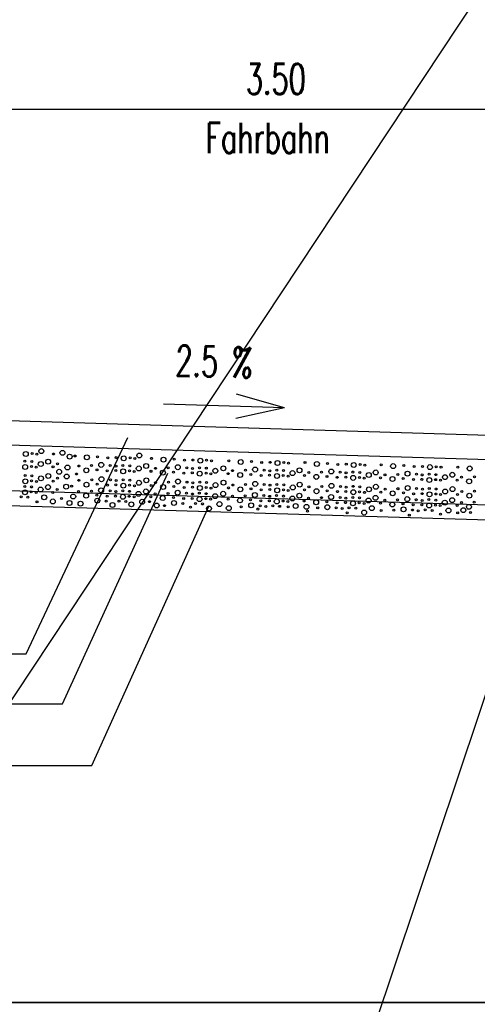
# Model space of a CAD drawing. Extents: x 3409653 to 3410193, y 5788342 to 5789000.
# Tile 21 of 79: x 3409988 to 3410003, y 5788637 to 5788669. Entities that reach past the tile are written whole.
import ezdxf

# ---------------------------------------------------------------- set-up
doc = ezdxf.new("R2010")
doc.units = 0
doc.header["$MEASUREMENT"] = 0
doc.linetypes.add('LINIENART0', pattern=[0])
for name, color, linetype in [('detail_AA-BB', 7, 'Continuous'), ('NULLEBENE', 7, 'Continuous'), ('Straßenbau', 7, 'Continuous'), ('TOP-HOEHENI', 7, 'Continuous')]:
    doc.layers.add(name, color=color, linetype=linetype)
doc.styles.add('SIMPLEX', font='simplex')

# ---------------------------------------------------------------- blocks, each defined once
blk = doc.blocks.new('PFEIRA-3')
at = {"layer": 'NULLEBENE', "color": 1, "linetype": 'LINIENART0'}
for q in [(0, 0.5), (-0.05, 0.2), (0.05, 0.2)]:
    blk.add_line((0, 0), q, dxfattribs=at)
blk = doc.blocks.new('GRENZS-104')
at = {"layer": 'NULLEBENE', "color": 1, "linetype": 'LINIENART0'}
blk.add_circle((0, 0), 0.81, dxfattribs=at)

msp = doc.modelspace()

# ---------------------------------------------------------------- linework, layer by layer
at = {"layer": 'detail_AA-BB', "color": 128, "linetype": 'LINIENART0'}
for p, q in [((3409977.00182, 5788666.26436, 0.1), (3410017.00182, 5788666.26436, 5)), ((3409977.00182, 5788666.26436, 0.1), (3410017.00182, 5788666.26436, 5)), ((3409988.4143, 5788648.30232), (3409991.76979, 5788655.43864)), ((3409988.4143, 5788648.30232), (3409991.76979, 5788655.43864)), ((3409989.61944, 5788646.64821), (3409993.09308, 5788654.25713)), ((3409989.61944, 5788646.64821), (3409993.09308, 5788654.25713)), ((3409990.58973, 5788644.6158), (3409994.46323, 5788653.19919)), ((3409990.58973, 5788644.6158), (3409994.46323, 5788653.19919)), ((3409974.99273, 5788648.3028), (3409988.41473, 5788648.3028)), ((3409974.99273, 5788648.3028), (3409988.41473, 5788648.3028)), ((3409975.11051, 5788646.64821), (3409989.61944, 5788646.64821)), ((3409975.11051, 5788646.64821), (3409989.61944, 5788646.64821)), ((3409975.13414, 5788644.61601), (3409990.58976, 5788644.61601)), ((3409975.13414, 5788644.61601), (3409990.58976, 5788644.61601))]:
    msp.add_line(p, q, dxfattribs=at)
at = {"layer": 'detail_AA-BB', "color": 160, "linetype": 'LINIENART0'}
for p, q in [((3410014.4864, 5788655.1827), (3409979.49011, 5788656.23311)), ((3410014.4864, 5788655.1827), (3409979.49011, 5788656.23311)), ((3410014.4864, 5788655.1827), (3409979.49011, 5788656.23311)), ((3410014.4864, 5788655.1827), (3409979.49011, 5788656.23311)), ((3410016.95773, 5788654.30816), (3409976.97773, 5788655.50816)), ((3410016.95773, 5788654.30816), (3409976.97773, 5788655.50816)), ((3410018.46973, 5788652.76227), (3409975.601, 5788654.049)), ((3410018.46973, 5788652.76227), (3409975.601, 5788654.049)), ((3410018.44798, 5788652.26253), (3409975.5849, 5788653.54907)), ((3410018.44798, 5788652.26253), (3409975.5849, 5788653.54907))]:
    msp.add_line(p, q, dxfattribs=at)
at = {"layer": 'Straßenbau', "color": 176, "linetype": 'LINIENART0'}
for p, q in [((3409966.95349, 5788636.79662), (3410060.11276, 5788636.79662)), ((3410060.11276, 5788636.79662), (3409966.95349, 5788636.79662)), ((3409966.95349, 5788636.79662), (3410060.11276, 5788636.79662)), ((3410060.11276, 5788636.79662), (3409966.95349, 5788636.79662))]:
    msp.add_line(p, q, dxfattribs=at)
at = {"layer": 'TOP-HOEHENI', "color": 95, "linetype": 'LINIENART0'}
for p, q in [((3409973.432, 5788624.907), (3410020.565, 5788695.98)), ((3410005.955, 5788654.046), (3409993.868, 5788618.001))]:
    msp.add_line(p, q, dxfattribs=at)

# ---------------------------------------------------------------- block references
at = {"layer": 'detail_AA-BB', "xscale": 8, "yscale": 8, "rotation": 88.282}
msp.add_blockref('PFEIRA-3', (3409996.95182, 5788656.41756), dxfattribs=at)
msp.add_blockref('PFEIRA-3', (3409996.95182, 5788656.41756), dxfattribs=at)
at = {"layer": 'detail_AA-BB'}
for p, xscale, yscale in [((3409988.40323, 5788654.89406), 0.1, 0.1), ((3409988.40323, 5788654.89406), 0.1, 0.1), ((3409988.61148, 5788654.90749), 0.04, 0.04), ((3409988.61148, 5788654.90749), 0.04, 0.04), ((3409988.76935, 5788654.8907), 0.04, 0.04), ((3409988.76935, 5788654.8907), 0.04, 0.04), ((3409988.91902, 5788654.98945), 0.1, 0.1), ((3409988.91902, 5788654.98945), 0.1, 0.1), ((3409989.32356, 5788654.89406), 0.04, 0.04), ((3409989.32356, 5788654.89406), 0.04, 0.04), ((3409989.61377, 5788654.93248), 0.1, 0.1), ((3409989.61377, 5788654.93248), 0.1, 0.1), ((3409989.85286, 5788654.80742), 0.1, 0.1), ((3409989.85286, 5788654.80742), 0.1, 0.1), ((3409990.02939, 5788654.8273), 0.04, 0.04), ((3409990.02939, 5788654.8273), 0.04, 0.04), ((3409990.42238, 5788654.78363), 0.1, 0.1), ((3409990.42238, 5788654.78363), 0.1, 0.1), ((3409990.77505, 5788654.80043), 0.04, 0.04), ((3409990.77505, 5788654.80043), 0.04, 0.04), ((3409991.1143, 5788654.7702), 0.04, 0.04), ((3409991.1143, 5788654.7702), 0.04, 0.04), ((3409991.39308, 5788654.77356), 0.04, 0.04), ((3409991.39308, 5788654.77356), 0.04, 0.04), ((3409991.63828, 5788654.75005), 0.1, 0.1), ((3409991.63828, 5788654.75005), 0.1, 0.1), ((3409991.84653, 5788654.76348), 0.04, 0.04), ((3409991.84653, 5788654.76348), 0.04, 0.04), ((3409992.00439, 5788654.74669), 0.04, 0.04), ((3409992.00439, 5788654.74669), 0.04, 0.04), ((3409992.15406, 5788654.84544), 0.1, 0.1), ((3409992.15406, 5788654.84544), 0.1, 0.1), ((3409992.5586, 5788654.75005), 0.04, 0.04), ((3409992.5586, 5788654.75005), 0.04, 0.04), ((3409992.95159, 5788654.70638), 0.1, 0.1), ((3409992.95159, 5788654.70638), 0.1, 0.1), ((3409993.30426, 5788654.72318), 0.04, 0.04), ((3409993.30426, 5788654.72318), 0.04, 0.04), ((3409994.16749, 5788654.67279), 0.1, 0.1), ((3409994.16749, 5788654.67279), 0.1, 0.1), ((3409988.38365, 5788654.46679), 0.1, 0.1), ((3409988.38365, 5788654.46679), 0.1, 0.1), ((3409988.37693, 5788654.6616), 0.04, 0.04), ((3409988.37693, 5788654.6616), 0.04, 0.04), ((3409988.59189, 5788654.48022), 0.04, 0.04), ((3409988.59189, 5788654.48022), 0.04, 0.04), ((3409988.60197, 5788654.64481), 0.04, 0.04), ((3409988.60197, 5788654.64481), 0.04, 0.04), ((3409988.74976, 5788654.46343), 0.04, 0.04), ((3409988.74976, 5788654.46343), 0.04, 0.04), ((3409988.89943, 5788654.56218), 0.1, 0.1), ((3409988.89943, 5788654.56218), 0.1, 0.1), ((3409989.14275, 5788654.64145), 0.1, 0.1), ((3409989.14275, 5788654.64145), 0.1, 0.1), ((3409989.30397, 5788654.46679), 0.04, 0.04), ((3409989.30397, 5788654.46679), 0.04, 0.04), ((3409989.44864, 5788654.56492), 0.04, 0.04), ((3409989.44864, 5788654.56492), 0.04, 0.04), ((3409989.77929, 5788654.44694), 0.1, 0.1), ((3409989.77929, 5788654.44694), 0.1, 0.1), ((3409990.15447, 5788654.49816), 0.04, 0.04), ((3409990.15447, 5788654.49816), 0.04, 0.04), ((3409990.40279, 5788654.35636), 0.1, 0.1), ((3409990.40279, 5788654.35636), 0.1, 0.1), ((3409990.57745, 5788654.51087), 0.04, 0.04), ((3409990.57745, 5788654.51087), 0.04, 0.04), ((3409990.89654, 5788654.53438), 0.1, 0.1), ((3409990.89654, 5788654.53438), 0.1, 0.1), ((3409991.19212, 5788654.51423), 0.04, 0.04), ((3409991.19212, 5788654.51423), 0.04, 0.04), ((3409991.38357, 5788654.49072), 0.04, 0.04), ((3409991.38357, 5788654.49072), 0.04, 0.04), ((3409991.61197, 5788654.51759), 0.04, 0.04), ((3409991.61197, 5788654.51759), 0.04, 0.04), ((3409991.83701, 5788654.50079), 0.04, 0.04), ((3409991.83701, 5788654.50079), 0.04, 0.04), ((3409992.13447, 5788654.41816), 0.1, 0.1), ((3409992.13447, 5788654.41816), 0.1, 0.1), ((3409992.37779, 5788654.49744), 0.1, 0.1), ((3409992.37779, 5788654.49744), 0.1, 0.1), ((3409992.68369, 5788654.42091), 0.04, 0.04), ((3409992.68369, 5788654.42091), 0.04, 0.04), ((3409993.10666, 5788654.43362), 0.04, 0.04), ((3409993.10666, 5788654.43362), 0.04, 0.04), ((3409993.42575, 5788654.45713), 0.1, 0.1), ((3409993.42575, 5788654.45713), 0.1, 0.1), ((3409993.64351, 5788654.69295), 0.04, 0.04), ((3409993.64351, 5788654.69295), 0.04, 0.04), ((3409993.72133, 5788654.43698), 0.04, 0.04), ((3409993.72133, 5788654.43698), 0.04, 0.04), ((3409993.91278, 5788654.41346), 0.04, 0.04), ((3409993.91278, 5788654.41346), 0.04, 0.04), ((3409993.92229, 5788654.6963), 0.04, 0.04), ((3409993.92229, 5788654.6963), 0.04, 0.04), ((3409994.14118, 5788654.44033), 0.04, 0.04), ((3409994.14118, 5788654.44033), 0.04, 0.04), ((3409994.36622, 5788654.42354), 0.04, 0.04), ((3409994.36622, 5788654.42354), 0.04, 0.04), ((3409994.37574, 5788654.68623), 0.04, 0.04), ((3409994.37574, 5788654.68623), 0.04, 0.04), ((3409994.5336, 5788654.66943), 0.04, 0.04), ((3409994.5336, 5788654.66943), 0.04, 0.04), ((3409994.92715, 5788654.42018), 0.1, 0.1), ((3409994.92715, 5788654.42018), 0.1, 0.1), ((3409995.10796, 5788654.67279), 0.04, 0.04), ((3409995.10796, 5788654.67279), 0.04, 0.04), ((3409995.50095, 5788654.62913), 0.1, 0.1), ((3409995.50095, 5788654.62913), 0.1, 0.1), ((3409995.85363, 5788654.64592), 0.04, 0.04), ((3409995.85363, 5788654.64592), 0.04, 0.04), ((3409995.97511, 5788654.37988), 0.1, 0.1), ((3409995.97511, 5788654.37988), 0.1, 0.1), ((3409996.19287, 5788654.61569), 0.04, 0.04), ((3409996.19287, 5788654.61569), 0.04, 0.04), ((3409996.47166, 5788654.61905), 0.04, 0.04), ((3409996.47166, 5788654.61905), 0.04, 0.04), ((3409996.71685, 5788654.59554), 0.1, 0.1), ((3409996.71685, 5788654.59554), 0.1, 0.1), ((3409996.9251, 5788654.60897), 0.04, 0.04), ((3409996.9251, 5788654.60897), 0.04, 0.04), ((3409997.08297, 5788654.59218), 0.04, 0.04), ((3409997.08297, 5788654.59218), 0.04, 0.04), ((3409997.44293, 5788654.35636), 0.1, 0.1), ((3409997.44293, 5788654.35636), 0.1, 0.1), ((3409997.62374, 5788654.60897), 0.04, 0.04), ((3409997.62374, 5788654.60897), 0.04, 0.04), ((3409998.01672, 5788654.56531), 0.1, 0.1), ((3409998.01672, 5788654.56531), 0.1, 0.1), ((3409998.3694, 5788654.5821), 0.04, 0.04), ((3409998.3694, 5788654.5821), 0.04, 0.04), ((3409998.70865, 5788654.55187), 0.04, 0.04), ((3409998.70865, 5788654.55187), 0.04, 0.04), ((3409998.98743, 5788654.55523), 0.04, 0.04), ((3409998.98743, 5788654.55523), 0.04, 0.04), ((3409999.23263, 5788654.53172), 0.1, 0.1), ((3409999.23263, 5788654.53172), 0.1, 0.1), ((3409999.44088, 5788654.54516), 0.04, 0.04), ((3409999.44088, 5788654.54516), 0.04, 0.04), ((3409999.59874, 5788654.52836), 0.04, 0.04), ((3409999.59874, 5788654.52836), 0.04, 0.04), ((3410000.13952, 5788654.53844), 0.04, 0.04), ((3410000.13952, 5788654.53844), 0.04, 0.04), ((3410000.5325, 5788654.49477), 0.1, 0.1), ((3410000.5325, 5788654.49477), 0.1, 0.1), ((3410000.88518, 5788654.51157), 0.04, 0.04), ((3410000.88518, 5788654.51157), 0.04, 0.04), ((3410001.22442, 5788654.48134), 0.04, 0.04), ((3410001.22442, 5788654.48134), 0.04, 0.04), ((3410001.50321, 5788654.4847), 0.04, 0.04), ((3410001.50321, 5788654.4847), 0.04, 0.04), ((3410001.7484, 5788654.46119), 0.1, 0.1), ((3410001.7484, 5788654.46119), 0.1, 0.1), ((3410001.95665, 5788654.47462), 0.04, 0.04), ((3410001.95665, 5788654.47462), 0.04, 0.04), ((3410002.11452, 5788654.45783), 0.04, 0.04), ((3410002.11452, 5788654.45783), 0.04, 0.04), ((3410002.66873, 5788654.46119), 0.04, 0.04), ((3410002.66873, 5788654.46119), 0.04, 0.04), ((3410003.06171, 5788654.41752), 0.1, 0.1), ((3410003.06171, 5788654.41752), 0.1, 0.1), ((3409988.38284, 5788654.189), 0.04, 0.04), ((3409988.38284, 5788654.189), 0.04, 0.04), ((3409988.60788, 5788654.1722), 0.04, 0.04), ((3409988.60788, 5788654.1722), 0.04, 0.04), ((3409988.90534, 5788654.08957), 0.1, 0.1), ((3409988.90534, 5788654.08957), 0.1, 0.1), ((3409989.14865, 5788654.16884), 0.1, 0.1), ((3409989.14865, 5788654.16884), 0.1, 0.1), ((3409989.45455, 5788654.09232), 0.04, 0.04), ((3409989.45455, 5788654.09232), 0.04, 0.04), ((3409989.50709, 5788654.30716), 0.1, 0.1), ((3409989.50709, 5788654.30716), 0.1, 0.1), ((3409989.75355, 5788654.15267), 0.1, 0.1), ((3409989.75355, 5788654.15267), 0.1, 0.1), ((3409990.08092, 5788654.23359), 0.04, 0.04), ((3409990.08092, 5788654.23359), 0.04, 0.04), ((3409990.75547, 5788654.37316), 0.04, 0.04), ((3409990.75547, 5788654.37316), 0.04, 0.04), ((3409990.90244, 5788654.06178), 0.1, 0.1), ((3409990.90244, 5788654.06178), 0.1, 0.1), ((3409991.09471, 5788654.34293), 0.04, 0.04), ((3409991.09471, 5788654.34293), 0.04, 0.04), ((3409991.37349, 5788654.34629), 0.04, 0.04), ((3409991.37349, 5788654.34629), 0.04, 0.04), ((3409991.61869, 5788654.32278), 0.1, 0.1), ((3409991.61869, 5788654.32278), 0.1, 0.1), ((3409991.82694, 5788654.33621), 0.04, 0.04), ((3409991.82694, 5788654.33621), 0.04, 0.04), ((3409991.9848, 5788654.31942), 0.04, 0.04), ((3409991.9848, 5788654.31942), 0.04, 0.04), ((3409992.3837, 5788654.02483), 0.1, 0.1), ((3409992.3837, 5788654.02483), 0.1, 0.1), ((3409992.53901, 5788654.32278), 0.04, 0.04), ((3409992.53901, 5788654.32278), 0.04, 0.04), ((3409992.932, 5788654.27911), 0.1, 0.1), ((3409992.932, 5788654.27911), 0.1, 0.1), ((3409993.28468, 5788654.2959), 0.04, 0.04), ((3409993.28468, 5788654.2959), 0.04, 0.04), ((3409993.62392, 5788654.26567), 0.04, 0.04), ((3409993.62392, 5788654.26567), 0.04, 0.04), ((3409993.9027, 5788654.26903), 0.04, 0.04), ((3409993.9027, 5788654.26903), 0.04, 0.04), ((3409994.1479, 5788654.24552), 0.1, 0.1), ((3409994.1479, 5788654.24552), 0.1, 0.1), ((3409994.35615, 5788654.25896), 0.04, 0.04), ((3409994.35615, 5788654.25896), 0.04, 0.04), ((3409994.51401, 5788654.24216), 0.04, 0.04), ((3409994.51401, 5788654.24216), 0.04, 0.04), ((3409994.66369, 5788654.34091), 0.1, 0.1), ((3409994.66369, 5788654.34091), 0.1, 0.1), ((3409995.08838, 5788654.24552), 0.04, 0.04), ((3409995.08838, 5788654.24552), 0.04, 0.04), ((3409995.23305, 5788654.34366), 0.04, 0.04), ((3409995.23305, 5788654.34366), 0.04, 0.04), ((3409995.48136, 5788654.20186), 0.1, 0.1), ((3409995.48136, 5788654.20186), 0.1, 0.1), ((3409995.65602, 5788654.35636), 0.04, 0.04), ((3409995.65602, 5788654.35636), 0.04, 0.04), ((3409995.83404, 5788654.21865), 0.04, 0.04), ((3409995.83404, 5788654.21865), 0.04, 0.04), ((3409996.17328, 5788654.18842), 0.04, 0.04), ((3409996.17328, 5788654.18842), 0.04, 0.04), ((3409996.27069, 5788654.35972), 0.04, 0.04), ((3409996.27069, 5788654.35972), 0.04, 0.04), ((3409996.45207, 5788654.19178), 0.04, 0.04), ((3409996.45207, 5788654.19178), 0.04, 0.04), ((3409996.46214, 5788654.33621), 0.04, 0.04), ((3409996.46214, 5788654.33621), 0.04, 0.04), ((3409996.69726, 5788654.16827), 0.1, 0.1), ((3409996.69726, 5788654.16827), 0.1, 0.1), ((3409996.69055, 5788654.36308), 0.04, 0.04), ((3409996.69055, 5788654.36308), 0.04, 0.04), ((3409996.90551, 5788654.1817), 0.04, 0.04), ((3409996.90551, 5788654.1817), 0.04, 0.04), ((3409996.91559, 5788654.34629), 0.04, 0.04), ((3409996.91559, 5788654.34629), 0.04, 0.04), ((3409997.06338, 5788654.16491), 0.04, 0.04), ((3409997.06338, 5788654.16491), 0.04, 0.04), ((3409997.21305, 5788654.26366), 0.1, 0.1), ((3409997.21305, 5788654.26366), 0.1, 0.1), ((3409997.60415, 5788654.1817), 0.04, 0.04), ((3409997.60415, 5788654.1817), 0.04, 0.04), ((3409997.74882, 5788654.27984), 0.04, 0.04), ((3409997.74882, 5788654.27984), 0.04, 0.04), ((3409997.99714, 5788654.13804), 0.1, 0.1), ((3409997.99714, 5788654.13804), 0.1, 0.1), ((3409998.1718, 5788654.29255), 0.04, 0.04), ((3409998.1718, 5788654.29255), 0.04, 0.04), ((3409998.34981, 5788654.15483), 0.04, 0.04), ((3409998.34981, 5788654.15483), 0.04, 0.04), ((3409998.49089, 5788654.31606), 0.1, 0.1), ((3409998.49089, 5788654.31606), 0.1, 0.1), ((3409998.68906, 5788654.1246), 0.04, 0.04), ((3409998.68906, 5788654.1246), 0.04, 0.04), ((3409998.78646, 5788654.2959), 0.04, 0.04), ((3409998.78646, 5788654.2959), 0.04, 0.04), ((3409998.96784, 5788654.12796), 0.04, 0.04), ((3409998.96784, 5788654.12796), 0.04, 0.04), ((3409998.97792, 5788654.27239), 0.04, 0.04), ((3409998.97792, 5788654.27239), 0.04, 0.04), ((3409999.21304, 5788654.10445), 0.1, 0.1), ((3409999.21304, 5788654.10445), 0.1, 0.1), ((3409999.20632, 5788654.29926), 0.04, 0.04), ((3409999.20632, 5788654.29926), 0.04, 0.04), ((3409999.42129, 5788654.11789), 0.04, 0.04), ((3409999.42129, 5788654.11789), 0.04, 0.04), ((3409999.43136, 5788654.28247), 0.04, 0.04), ((3409999.43136, 5788654.28247), 0.04, 0.04), ((3409999.57915, 5788654.10109), 0.04, 0.04), ((3409999.57915, 5788654.10109), 0.04, 0.04), ((3409999.72882, 5788654.19984), 0.1, 0.1), ((3409999.72882, 5788654.19984), 0.1, 0.1), ((3409999.9587, 5788654.28583), 0.1, 0.1), ((3409999.9587, 5788654.28583), 0.1, 0.1), ((3410000.11993, 5788654.11117), 0.04, 0.04), ((3410000.11993, 5788654.11117), 0.04, 0.04), ((3410000.2646, 5788654.2093), 0.04, 0.04), ((3410000.2646, 5788654.2093), 0.04, 0.04), ((3410000.51291, 5788654.0675), 0.1, 0.1), ((3410000.51291, 5788654.0675), 0.1, 0.1), ((3410000.68757, 5788654.22201), 0.04, 0.04), ((3410000.68757, 5788654.22201), 0.04, 0.04), ((3410000.86559, 5788654.0843), 0.04, 0.04), ((3410000.86559, 5788654.0843), 0.04, 0.04), ((3410001.00666, 5788654.24552), 0.1, 0.1), ((3410001.00666, 5788654.24552), 0.1, 0.1), ((3410001.30224, 5788654.22537), 0.04, 0.04), ((3410001.30224, 5788654.22537), 0.04, 0.04), ((3410001.49369, 5788654.20186), 0.04, 0.04), ((3410001.49369, 5788654.20186), 0.04, 0.04), ((3410001.72881, 5788654.03391), 0.1, 0.1), ((3410001.72881, 5788654.03391), 0.1, 0.1), ((3410001.7221, 5788654.22873), 0.04, 0.04), ((3410001.7221, 5788654.22873), 0.04, 0.04), ((3410001.94714, 5788654.21193), 0.04, 0.04), ((3410001.94714, 5788654.21193), 0.04, 0.04), ((3410002.2446, 5788654.1293), 0.1, 0.1), ((3410002.2446, 5788654.1293), 0.1, 0.1), ((3410002.48791, 5788654.20857), 0.1, 0.1), ((3410002.48791, 5788654.20857), 0.1, 0.1), ((3410002.79381, 5788654.13205), 0.04, 0.04), ((3410002.79381, 5788654.13205), 0.04, 0.04), ((3410003.21678, 5788654.14476), 0.04, 0.04), ((3410003.21678, 5788654.14476), 0.04, 0.04), ((3409988.38955, 5788653.99418), 0.1, 0.1), ((3409988.38955, 5788653.99418), 0.1, 0.1), ((3409988.37102, 5788653.82273), 0.04, 0.04), ((3409988.37102, 5788653.82273), 0.04, 0.04), ((3409988.59606, 5788653.80593), 0.04, 0.04), ((3409988.59606, 5788653.80593), 0.04, 0.04), ((3409988.5978, 5788654.00762), 0.04, 0.04), ((3409988.5978, 5788654.00762), 0.04, 0.04), ((3409988.75567, 5788653.99082), 0.04, 0.04), ((3409988.75567, 5788653.99082), 0.04, 0.04), ((3409988.89352, 5788653.7233), 0.1, 0.1), ((3409988.89352, 5788653.7233), 0.1, 0.1), ((3409989.13684, 5788653.80258), 0.1, 0.1), ((3409989.13684, 5788653.80258), 0.1, 0.1), ((3409989.30988, 5788653.99418), 0.04, 0.04), ((3409989.30988, 5788653.99418), 0.04, 0.04), ((3409989.73883, 5788653.81426), 0.1, 0.1), ((3409989.73883, 5788653.81426), 0.1, 0.1), ((3409989.91907, 5788653.82897), 0.04, 0.04), ((3409989.91907, 5788653.82897), 0.04, 0.04), ((3409990.16038, 5788654.02556), 0.04, 0.04), ((3409990.16038, 5788654.02556), 0.04, 0.04), ((3409990.40869, 5788653.88376), 0.1, 0.1), ((3409990.40869, 5788653.88376), 0.1, 0.1), ((3409990.58335, 5788654.03827), 0.04, 0.04), ((3409990.58335, 5788654.03827), 0.04, 0.04), ((3409990.76137, 5788653.90055), 0.04, 0.04), ((3409990.76137, 5788653.90055), 0.04, 0.04), ((3409990.89063, 5788653.69551), 0.1, 0.1), ((3409990.89063, 5788653.69551), 0.1, 0.1), ((3409991.10062, 5788653.87032), 0.04, 0.04), ((3409991.10062, 5788653.87032), 0.04, 0.04), ((3409991.19802, 5788654.04163), 0.04, 0.04), ((3409991.19802, 5788654.04163), 0.04, 0.04), ((3409991.3794, 5788653.87368), 0.04, 0.04), ((3409991.3794, 5788653.87368), 0.04, 0.04), ((3409991.38948, 5788654.01811), 0.04, 0.04), ((3409991.38948, 5788654.01811), 0.04, 0.04), ((3409991.6246, 5788653.85017), 0.1, 0.1), ((3409991.6246, 5788653.85017), 0.1, 0.1), ((3409991.61788, 5788654.04498), 0.04, 0.04), ((3409991.61788, 5788654.04498), 0.04, 0.04), ((3409991.83284, 5788653.86361), 0.04, 0.04), ((3409991.83284, 5788653.86361), 0.04, 0.04), ((3409991.84292, 5788654.02819), 0.04, 0.04), ((3409991.84292, 5788654.02819), 0.04, 0.04), ((3409991.99071, 5788653.84681), 0.04, 0.04), ((3409991.99071, 5788653.84681), 0.04, 0.04), ((3409992.14038, 5788653.94556), 0.1, 0.1), ((3409992.14038, 5788653.94556), 0.1, 0.1), ((3409992.54492, 5788653.85017), 0.04, 0.04), ((3409992.54492, 5788653.85017), 0.04, 0.04), ((3409992.68959, 5788653.94831), 0.04, 0.04), ((3409992.68959, 5788653.94831), 0.04, 0.04), ((3409992.9379, 5788653.80651), 0.1, 0.1), ((3409992.9379, 5788653.80651), 0.1, 0.1), ((3409993.11256, 5788653.96101), 0.04, 0.04), ((3409993.11256, 5788653.96101), 0.04, 0.04), ((3409993.29058, 5788653.8233), 0.04, 0.04), ((3409993.29058, 5788653.8233), 0.04, 0.04), ((3409993.43165, 5788653.98453), 0.1, 0.1), ((3409993.43165, 5788653.98453), 0.1, 0.1), ((3409993.62983, 5788653.79307), 0.04, 0.04), ((3409993.62983, 5788653.79307), 0.04, 0.04), ((3409993.72723, 5788653.96437), 0.04, 0.04), ((3409993.72723, 5788653.96437), 0.04, 0.04), ((3409993.90861, 5788653.79643), 0.04, 0.04), ((3409993.90861, 5788653.79643), 0.04, 0.04), ((3409993.91869, 5788653.94086), 0.04, 0.04), ((3409993.91869, 5788653.94086), 0.04, 0.04), ((3409994.15381, 5788653.77292), 0.1, 0.1), ((3409994.15381, 5788653.77292), 0.1, 0.1), ((3409994.14709, 5788653.96773), 0.04, 0.04), ((3409994.14709, 5788653.96773), 0.04, 0.04), ((3409994.36206, 5788653.78635), 0.04, 0.04), ((3409994.36206, 5788653.78635), 0.04, 0.04), ((3409994.37213, 5788653.95094), 0.04, 0.04), ((3409994.37213, 5788653.95094), 0.04, 0.04), ((3409994.51992, 5788653.76956), 0.04, 0.04), ((3409994.51992, 5788653.76956), 0.04, 0.04), ((3409994.66959, 5788653.86831), 0.1, 0.1), ((3409994.66959, 5788653.86831), 0.1, 0.1), ((3409994.93306, 5788653.94758), 0.1, 0.1), ((3409994.93306, 5788653.94758), 0.1, 0.1), ((3409995.09428, 5788653.77292), 0.04, 0.04), ((3409995.09428, 5788653.77292), 0.04, 0.04), ((3409995.23896, 5788653.87105), 0.04, 0.04), ((3409995.23896, 5788653.87105), 0.04, 0.04), ((3409995.48727, 5788653.72925), 0.1, 0.1), ((3409995.48727, 5788653.72925), 0.1, 0.1), ((3409995.66193, 5788653.88376), 0.04, 0.04), ((3409995.66193, 5788653.88376), 0.04, 0.04), ((3409995.83995, 5788653.74605), 0.04, 0.04), ((3409995.83995, 5788653.74605), 0.04, 0.04), ((3409995.98102, 5788653.90727), 0.1, 0.1), ((3409995.98102, 5788653.90727), 0.1, 0.1), ((3409996.2766, 5788653.88712), 0.04, 0.04), ((3409996.2766, 5788653.88712), 0.04, 0.04), ((3409996.46805, 5788653.86361), 0.04, 0.04), ((3409996.46805, 5788653.86361), 0.04, 0.04), ((3409996.70317, 5788653.69566), 0.1, 0.1), ((3409996.70317, 5788653.69566), 0.1, 0.1), ((3409996.69645, 5788653.89048), 0.04, 0.04), ((3409996.69645, 5788653.89048), 0.04, 0.04), ((3409996.9215, 5788653.87368), 0.04, 0.04), ((3409996.9215, 5788653.87368), 0.04, 0.04), ((3409997.21896, 5788653.79105), 0.1, 0.1), ((3409997.21896, 5788653.79105), 0.1, 0.1), ((3409997.44883, 5788653.88376), 0.1, 0.1), ((3409997.44883, 5788653.88376), 0.1, 0.1), ((3409997.75473, 5788653.80724), 0.04, 0.04), ((3409997.75473, 5788653.80724), 0.04, 0.04), ((3409998.1777, 5788653.81994), 0.04, 0.04), ((3409998.1777, 5788653.81994), 0.04, 0.04), ((3409998.49679, 5788653.84345), 0.1, 0.1), ((3409998.49679, 5788653.84345), 0.1, 0.1), ((3409998.79237, 5788653.8233), 0.04, 0.04), ((3409998.79237, 5788653.8233), 0.04, 0.04), ((3409998.98383, 5788653.79979), 0.04, 0.04), ((3409998.98383, 5788653.79979), 0.04, 0.04), ((3409999.21223, 5788653.82666), 0.04, 0.04), ((3409999.21223, 5788653.82666), 0.04, 0.04), ((3409999.43727, 5788653.80987), 0.04, 0.04), ((3409999.43727, 5788653.80987), 0.04, 0.04), ((3409999.73473, 5788653.72724), 0.1, 0.1), ((3409999.73473, 5788653.72724), 0.1, 0.1), ((3409999.96461, 5788653.81322), 0.1, 0.1), ((3409999.96461, 5788653.81322), 0.1, 0.1), ((3410000.69348, 5788653.74941), 0.04, 0.04), ((3410000.69348, 5788653.74941), 0.04, 0.04), ((3410001.01257, 5788653.77292), 0.1, 0.1), ((3410001.01257, 5788653.77292), 0.1, 0.1), ((3410001.20483, 5788654.05407), 0.04, 0.04), ((3410001.20483, 5788654.05407), 0.04, 0.04), ((3410001.30815, 5788653.75277), 0.04, 0.04), ((3410001.30815, 5788653.75277), 0.04, 0.04), ((3410001.48362, 5788654.05743), 0.04, 0.04), ((3410001.48362, 5788654.05743), 0.04, 0.04), ((3410001.728, 5788653.75612), 0.04, 0.04), ((3410001.728, 5788653.75612), 0.04, 0.04), ((3410001.93706, 5788654.04735), 0.04, 0.04), ((3410001.93706, 5788654.04735), 0.04, 0.04), ((3410002.09493, 5788654.03056), 0.04, 0.04), ((3410002.09493, 5788654.03056), 0.04, 0.04), ((3410002.49382, 5788653.73597), 0.1, 0.1), ((3410002.49382, 5788653.73597), 0.1, 0.1), ((3410002.64914, 5788654.03391), 0.04, 0.04), ((3410002.64914, 5788654.03391), 0.04, 0.04), ((3410003.04212, 5788653.99025), 0.1, 0.1), ((3410003.04212, 5788653.99025), 0.1, 0.1), ((3409988.24758, 5788653.4831), 0.04, 0.04), ((3409988.24758, 5788653.4831), 0.04, 0.04), ((3409988.37774, 5788653.62792), 0.1, 0.1), ((3409988.37774, 5788653.62792), 0.1, 0.1), ((3409988.47263, 5788653.46631), 0.04, 0.04), ((3409988.47263, 5788653.46631), 0.04, 0.04), ((3409988.58599, 5788653.64135), 0.04, 0.04), ((3409988.58599, 5788653.64135), 0.04, 0.04), ((3409988.74385, 5788653.62456), 0.04, 0.04), ((3409988.74385, 5788653.62456), 0.04, 0.04), ((3409989.0134, 5788653.46295), 0.1, 0.1), ((3409989.0134, 5788653.46295), 0.1, 0.1), ((3409989.29806, 5788653.62792), 0.04, 0.04), ((3409989.29806, 5788653.62792), 0.04, 0.04), ((3409989.44274, 5788653.72605), 0.04, 0.04), ((3409989.44274, 5788653.72605), 0.04, 0.04), ((3409989.58066, 5788653.42435), 0.04, 0.04), ((3409989.58066, 5788653.42435), 0.04, 0.04), ((3409989.97057, 5788653.49056), 0.1, 0.1), ((3409989.97057, 5788653.49056), 0.1, 0.1), ((3409990.14857, 5788653.65929), 0.04, 0.04), ((3409990.14857, 5788653.65929), 0.04, 0.04), ((3409990.39688, 5788653.51749), 0.1, 0.1), ((3409990.39688, 5788653.51749), 0.1, 0.1), ((3409990.57154, 5788653.672), 0.04, 0.04), ((3409990.57154, 5788653.672), 0.04, 0.04), ((3409990.74956, 5788653.53429), 0.04, 0.04), ((3409990.74956, 5788653.53429), 0.04, 0.04), ((3409991.0888, 5788653.50406), 0.04, 0.04), ((3409991.0888, 5788653.50406), 0.04, 0.04), ((3409991.18621, 5788653.67536), 0.04, 0.04), ((3409991.18621, 5788653.67536), 0.04, 0.04), ((3409991.36759, 5788653.50742), 0.04, 0.04), ((3409991.36759, 5788653.50742), 0.04, 0.04), ((3409991.37766, 5788653.65185), 0.04, 0.04), ((3409991.37766, 5788653.65185), 0.04, 0.04), ((3409991.61278, 5788653.4839), 0.1, 0.1), ((3409991.61278, 5788653.4839), 0.1, 0.1), ((3409991.60606, 5788653.67872), 0.04, 0.04), ((3409991.60606, 5788653.67872), 0.04, 0.04), ((3409991.82103, 5788653.49734), 0.04, 0.04), ((3409991.82103, 5788653.49734), 0.04, 0.04), ((3409991.83111, 5788653.66192), 0.04, 0.04), ((3409991.83111, 5788653.66192), 0.04, 0.04), ((3409991.9789, 5788653.48054), 0.04, 0.04), ((3409991.9789, 5788653.48054), 0.04, 0.04), ((3409992.12857, 5788653.57929), 0.1, 0.1), ((3409992.12857, 5788653.57929), 0.1, 0.1), ((3409992.37188, 5788653.65856), 0.1, 0.1), ((3409992.37188, 5788653.65856), 0.1, 0.1), ((3409992.5331, 5788653.4839), 0.04, 0.04), ((3409992.5331, 5788653.4839), 0.04, 0.04), ((3409992.67778, 5788653.58204), 0.04, 0.04), ((3409992.67778, 5788653.58204), 0.04, 0.04), ((3409992.92609, 5788653.44024), 0.1, 0.1), ((3409992.92609, 5788653.44024), 0.1, 0.1), ((3409993.10075, 5788653.59475), 0.04, 0.04), ((3409993.10075, 5788653.59475), 0.04, 0.04), ((3409993.27877, 5788653.45703), 0.04, 0.04), ((3409993.27877, 5788653.45703), 0.04, 0.04), ((3409993.41984, 5788653.61826), 0.1, 0.1), ((3409993.41984, 5788653.61826), 0.1, 0.1), ((3409993.61801, 5788653.4268), 0.04, 0.04), ((3409993.61801, 5788653.4268), 0.04, 0.04), ((3409993.71542, 5788653.5981), 0.04, 0.04), ((3409993.71542, 5788653.5981), 0.04, 0.04), ((3409993.8968, 5788653.43016), 0.04, 0.04), ((3409993.8968, 5788653.43016), 0.04, 0.04), ((3409993.90687, 5788653.57459), 0.04, 0.04), ((3409993.90687, 5788653.57459), 0.04, 0.04), ((3409994.14199, 5788653.40665), 0.1, 0.1), ((3409994.14199, 5788653.40665), 0.1, 0.1), ((3409994.13527, 5788653.60146), 0.04, 0.04), ((3409994.13527, 5788653.60146), 0.04, 0.04), ((3409994.35024, 5788653.42009), 0.04, 0.04), ((3409994.35024, 5788653.42009), 0.04, 0.04), ((3409994.36032, 5788653.58467), 0.04, 0.04), ((3409994.36032, 5788653.58467), 0.04, 0.04), ((3409994.65778, 5788653.50204), 0.1, 0.1), ((3409994.65778, 5788653.50204), 0.1, 0.1), ((3409994.92124, 5788653.58131), 0.1, 0.1), ((3409994.92124, 5788653.58131), 0.1, 0.1), ((3409995.22714, 5788653.50479), 0.04, 0.04), ((3409995.22714, 5788653.50479), 0.04, 0.04), ((3409995.65011, 5788653.51749), 0.04, 0.04), ((3409995.65011, 5788653.51749), 0.04, 0.04), ((3409995.9692, 5788653.541), 0.1, 0.1), ((3409995.9692, 5788653.541), 0.1, 0.1), ((3409996.17919, 5788653.71582), 0.04, 0.04), ((3409996.17919, 5788653.71582), 0.04, 0.04), ((3409996.26478, 5788653.52085), 0.04, 0.04), ((3409996.26478, 5788653.52085), 0.04, 0.04), ((3409996.45624, 5788653.49734), 0.04, 0.04), ((3409996.45624, 5788653.49734), 0.04, 0.04), ((3409996.45797, 5788653.71918), 0.04, 0.04), ((3409996.45797, 5788653.71918), 0.04, 0.04), ((3409996.68464, 5788653.52421), 0.04, 0.04), ((3409996.68464, 5788653.52421), 0.04, 0.04), ((3409996.90968, 5788653.50742), 0.04, 0.04), ((3409996.90968, 5788653.50742), 0.04, 0.04), ((3409996.91142, 5788653.7091), 0.04, 0.04), ((3409996.91142, 5788653.7091), 0.04, 0.04), ((3409997.06928, 5788653.69231), 0.04, 0.04), ((3409997.06928, 5788653.69231), 0.04, 0.04), ((3409997.20714, 5788653.42479), 0.1, 0.1), ((3409997.20714, 5788653.42479), 0.1, 0.1), ((3409997.43702, 5788653.51749), 0.1, 0.1), ((3409997.43702, 5788653.51749), 0.1, 0.1), ((3409997.61006, 5788653.7091), 0.04, 0.04), ((3409997.61006, 5788653.7091), 0.04, 0.04), ((3409997.74292, 5788653.44097), 0.04, 0.04), ((3409997.74292, 5788653.44097), 0.04, 0.04), ((3409998.00304, 5788653.66544), 0.1, 0.1), ((3409998.00304, 5788653.66544), 0.1, 0.1), ((3409998.16589, 5788653.45367), 0.04, 0.04), ((3409998.16589, 5788653.45367), 0.04, 0.04), ((3409998.35572, 5788653.68223), 0.04, 0.04), ((3409998.35572, 5788653.68223), 0.04, 0.04), ((3409998.48498, 5788653.47719), 0.1, 0.1), ((3409998.48498, 5788653.47719), 0.1, 0.1), ((3409998.69497, 5788653.652), 0.04, 0.04), ((3409998.69497, 5788653.652), 0.04, 0.04), ((3409998.78056, 5788653.45703), 0.04, 0.04), ((3409998.78056, 5788653.45703), 0.04, 0.04), ((3409998.97201, 5788653.43352), 0.04, 0.04), ((3409998.97201, 5788653.43352), 0.04, 0.04), ((3409998.97375, 5788653.65536), 0.04, 0.04), ((3409998.97375, 5788653.65536), 0.04, 0.04), ((3409999.21895, 5788653.63185), 0.1, 0.1), ((3409999.21895, 5788653.63185), 0.1, 0.1), ((3409999.20041, 5788653.46039), 0.04, 0.04), ((3409999.20041, 5788653.46039), 0.04, 0.04), ((3409999.42546, 5788653.4436), 0.04, 0.04), ((3409999.42546, 5788653.4436), 0.04, 0.04), ((3409999.42719, 5788653.64528), 0.04, 0.04), ((3409999.42719, 5788653.64528), 0.04, 0.04), ((3409999.58506, 5788653.62849), 0.04, 0.04), ((3409999.58506, 5788653.62849), 0.04, 0.04), ((3409999.95279, 5788653.44696), 0.1, 0.1), ((3409999.95279, 5788653.44696), 0.1, 0.1), ((3410000.12583, 5788653.63856), 0.04, 0.04), ((3410000.12583, 5788653.63856), 0.04, 0.04), ((3410000.27051, 5788653.7367), 0.04, 0.04), ((3410000.27051, 5788653.7367), 0.04, 0.04), ((3410000.51882, 5788653.5949), 0.1, 0.1), ((3410000.51882, 5788653.5949), 0.1, 0.1), ((3410000.8715, 5788653.61169), 0.04, 0.04), ((3410000.8715, 5788653.61169), 0.04, 0.04), ((3410001.00075, 5788653.40665), 0.1, 0.1), ((3410001.00075, 5788653.40665), 0.1, 0.1), ((3410001.21074, 5788653.58146), 0.04, 0.04), ((3410001.21074, 5788653.58146), 0.04, 0.04), ((3410001.48953, 5788653.58482), 0.04, 0.04), ((3410001.48953, 5788653.58482), 0.04, 0.04), ((3410001.4996, 5788653.72925), 0.04, 0.04), ((3410001.4996, 5788653.72925), 0.04, 0.04), ((3410001.73472, 5788653.56131), 0.1, 0.1), ((3410001.73472, 5788653.56131), 0.1, 0.1), ((3410001.94297, 5788653.57475), 0.04, 0.04), ((3410001.94297, 5788653.57475), 0.04, 0.04), ((3410001.95305, 5788653.73933), 0.04, 0.04), ((3410001.95305, 5788653.73933), 0.04, 0.04), ((3410002.10084, 5788653.55795), 0.04, 0.04), ((3410002.10084, 5788653.55795), 0.04, 0.04), ((3410002.25051, 5788653.6567), 0.1, 0.1), ((3410002.25051, 5788653.6567), 0.1, 0.1), ((3410002.65504, 5788653.56131), 0.04, 0.04), ((3410002.65504, 5788653.56131), 0.04, 0.04), ((3410002.79972, 5788653.65945), 0.04, 0.04), ((3410002.79972, 5788653.65945), 0.04, 0.04), ((3410003.04803, 5788653.51765), 0.1, 0.1), ((3410003.04803, 5788653.51765), 0.1, 0.1), ((3410003.22269, 5788653.67215), 0.04, 0.04), ((3410003.22269, 5788653.67215), 0.04, 0.04), ((3409988.7751, 5788653.314), 0.04, 0.04), ((3409988.7751, 5788653.314), 0.04, 0.04), ((3409989.29743, 5788653.32871), 0.1, 0.1), ((3409989.29743, 5788653.32871), 0.1, 0.1), ((3409989.84918, 5788653.27721), 0.1, 0.1), ((3409989.84918, 5788653.27721), 0.1, 0.1), ((3409990.21334, 5788653.25514), 0.1, 0.1), ((3409990.21334, 5788653.25514), 0.1, 0.1), ((3409990.76719, 5788653.35588), 0.1, 0.1), ((3409990.76719, 5788653.35588), 0.1, 0.1), ((3409991.06277, 5788653.33573), 0.04, 0.04), ((3409991.06277, 5788653.33573), 0.04, 0.04), ((3409991.26904, 5788653.211), 0.1, 0.1), ((3409991.26904, 5788653.211), 0.1, 0.1), ((3409991.48263, 5788653.33909), 0.04, 0.04), ((3409991.48263, 5788653.33909), 0.04, 0.04), ((3409991.70767, 5788653.32229), 0.04, 0.04), ((3409991.70767, 5788653.32229), 0.04, 0.04), ((3409991.89069, 5788653.23307), 0.1, 0.1), ((3409991.89069, 5788653.23307), 0.1, 0.1), ((3409992.24844, 5788653.31894), 0.1, 0.1), ((3409992.24844, 5788653.31894), 0.1, 0.1), ((3409992.49026, 5788653.32135), 0.04, 0.04), ((3409992.49026, 5788653.32135), 0.04, 0.04), ((3409992.72568, 5788653.19629), 0.1, 0.1), ((3409992.72568, 5788653.19629), 0.1, 0.1), ((3409992.98684, 5788653.18893), 0.04, 0.04), ((3409992.98684, 5788653.18893), 0.04, 0.04), ((3409993.2964, 5788653.27863), 0.1, 0.1), ((3409993.2964, 5788653.27863), 0.1, 0.1), ((3409993.59198, 5788653.25848), 0.04, 0.04), ((3409993.59198, 5788653.25848), 0.04, 0.04), ((3409993.84023, 5788653.13743), 0.04, 0.04), ((3409993.84023, 5788653.13743), 0.04, 0.04), ((3409994.01184, 5788653.26183), 0.04, 0.04), ((3409994.01184, 5788653.26183), 0.04, 0.04), ((3409994.23688, 5788653.24504), 0.04, 0.04), ((3409994.23688, 5788653.24504), 0.04, 0.04), ((3409994.45452, 5788653.09329), 0.1, 0.1), ((3409994.45452, 5788653.09329), 0.1, 0.1), ((3409994.50811, 5788653.40329), 0.04, 0.04), ((3409994.50811, 5788653.40329), 0.04, 0.04), ((3409994.79781, 5788653.24168), 0.1, 0.1), ((3409994.79781, 5788653.24168), 0.1, 0.1), ((3409995.10559, 5788653.10801), 0.1, 0.1), ((3409995.10559, 5788653.10801), 0.1, 0.1), ((3409995.08247, 5788653.40665), 0.04, 0.04), ((3409995.08247, 5788653.40665), 0.04, 0.04), ((3409995.47545, 5788653.36299), 0.1, 0.1), ((3409995.47545, 5788653.36299), 0.1, 0.1), ((3409995.51389, 5788653.15215), 0.04, 0.04), ((3409995.51389, 5788653.15215), 0.04, 0.04), ((3409995.84577, 5788653.20138), 0.1, 0.1), ((3409995.84577, 5788653.20138), 0.1, 0.1), ((3409995.82813, 5788653.37978), 0.04, 0.04), ((3409995.82813, 5788653.37978), 0.04, 0.04), ((3409996.14135, 5788653.18122), 0.04, 0.04), ((3409996.14135, 5788653.18122), 0.04, 0.04), ((3409996.16738, 5788653.34955), 0.04, 0.04), ((3409996.16738, 5788653.34955), 0.04, 0.04), ((3409996.3328, 5788653.15771), 0.04, 0.04), ((3409996.3328, 5788653.15771), 0.04, 0.04), ((3409996.44616, 5788653.35291), 0.04, 0.04), ((3409996.44616, 5788653.35291), 0.04, 0.04), ((3409996.5612, 5788653.18458), 0.04, 0.04), ((3409996.5612, 5788653.18458), 0.04, 0.04), ((3409996.69136, 5788653.3294), 0.1, 0.1), ((3409996.69136, 5788653.3294), 0.1, 0.1), ((3409996.78624, 5788653.16779), 0.04, 0.04), ((3409996.78624, 5788653.16779), 0.04, 0.04), ((3409996.8996, 5788653.34283), 0.04, 0.04), ((3409996.8996, 5788653.34283), 0.04, 0.04), ((3409997.05747, 5788653.32604), 0.04, 0.04), ((3409997.05747, 5788653.32604), 0.04, 0.04), ((3409997.06617, 5788653.15215), 0.04, 0.04), ((3409997.06617, 5788653.15215), 0.04, 0.04), ((3409997.31358, 5788653.17786), 0.1, 0.1), ((3409997.31358, 5788653.17786), 0.1, 0.1), ((3409997.59824, 5788653.34283), 0.04, 0.04), ((3409997.59824, 5788653.34283), 0.04, 0.04), ((3409997.6731, 5788653.15215), 0.1, 0.1), ((3409997.6731, 5788653.15215), 0.1, 0.1), ((3409997.99123, 5788653.29917), 0.1, 0.1), ((3409997.99123, 5788653.29917), 0.1, 0.1), ((3409998.04245, 5788653.11405), 0.04, 0.04), ((3409998.04245, 5788653.11405), 0.04, 0.04), ((3409998.36154, 5788653.13756), 0.1, 0.1), ((3409998.36154, 5788653.13756), 0.1, 0.1), ((3409998.34391, 5788653.31596), 0.04, 0.04), ((3409998.34391, 5788653.31596), 0.04, 0.04), ((3409998.65712, 5788653.1174), 0.04, 0.04), ((3409998.65712, 5788653.1174), 0.04, 0.04), ((3409998.68315, 5788653.28573), 0.04, 0.04), ((3409998.68315, 5788653.28573), 0.04, 0.04), ((3409998.84858, 5788653.09389), 0.04, 0.04), ((3409998.84858, 5788653.09389), 0.04, 0.04), ((3409998.96193, 5788653.28909), 0.04, 0.04), ((3409998.96193, 5788653.28909), 0.04, 0.04), ((3409999.07698, 5788653.12076), 0.04, 0.04), ((3409999.07698, 5788653.12076), 0.04, 0.04), ((3409999.20713, 5788653.26558), 0.1, 0.1), ((3409999.20713, 5788653.26558), 0.1, 0.1), ((3409999.30202, 5788653.10397), 0.04, 0.04), ((3409999.30202, 5788653.10397), 0.04, 0.04), ((3409999.41538, 5788653.27901), 0.04, 0.04), ((3409999.41538, 5788653.27901), 0.04, 0.04), ((3409999.57324, 5788653.26222), 0.04, 0.04), ((3409999.57324, 5788653.26222), 0.04, 0.04), ((3409999.72292, 5788653.36097), 0.1, 0.1), ((3409999.72292, 5788653.36097), 0.1, 0.1), ((3409999.82936, 5788653.10733), 0.1, 0.1), ((3409999.82936, 5788653.10733), 0.1, 0.1), ((3410000.11402, 5788653.2723), 0.04, 0.04), ((3410000.11402, 5788653.2723), 0.04, 0.04), ((3410000.25869, 5788653.37043), 0.04, 0.04), ((3410000.25869, 5788653.37043), 0.04, 0.04), ((3410000.507, 5788653.22863), 0.1, 0.1), ((3410000.507, 5788653.22863), 0.1, 0.1), ((3410000.68166, 5788653.38314), 0.04, 0.04), ((3410000.68166, 5788653.38314), 0.04, 0.04), ((3410000.87732, 5788653.06702), 0.1, 0.1), ((3410000.87732, 5788653.06702), 0.1, 0.1), ((3410000.85968, 5788653.24543), 0.04, 0.04), ((3410000.85968, 5788653.24543), 0.04, 0.04), ((3410001.19893, 5788653.2152), 0.04, 0.04), ((3410001.19893, 5788653.2152), 0.04, 0.04), ((3410001.29633, 5788653.3865), 0.04, 0.04), ((3410001.29633, 5788653.3865), 0.04, 0.04), ((3410001.47771, 5788653.21855), 0.04, 0.04), ((3410001.47771, 5788653.21855), 0.04, 0.04), ((3410001.48779, 5788653.36299), 0.04, 0.04), ((3410001.48779, 5788653.36299), 0.04, 0.04), ((3410001.72291, 5788653.19504), 0.1, 0.1), ((3410001.72291, 5788653.19504), 0.1, 0.1), ((3410001.71619, 5788653.38986), 0.04, 0.04), ((3410001.71619, 5788653.38986), 0.04, 0.04), ((3410001.93115, 5788653.20848), 0.04, 0.04), ((3410001.93115, 5788653.20848), 0.04, 0.04), ((3410001.94123, 5788653.37306), 0.04, 0.04), ((3410001.94123, 5788653.37306), 0.04, 0.04), ((3410002.08902, 5788653.19168), 0.04, 0.04), ((3410002.08902, 5788653.19168), 0.04, 0.04), ((3410002.23869, 5788653.29043), 0.1, 0.1), ((3410002.23869, 5788653.29043), 0.1, 0.1), ((3410002.482, 5788653.3697), 0.1, 0.1), ((3410002.482, 5788653.3697), 0.1, 0.1), ((3410002.64323, 5788653.19504), 0.04, 0.04), ((3410002.64323, 5788653.19504), 0.04, 0.04), ((3410002.7879, 5788653.29318), 0.04, 0.04), ((3410002.7879, 5788653.29318), 0.04, 0.04), ((3410003.03621, 5788653.15138), 0.1, 0.1), ((3410003.03621, 5788653.15138), 0.1, 0.1), ((3410003.21087, 5788653.30588), 0.04, 0.04), ((3410003.21087, 5788653.30588), 0.04, 0.04), ((3409996.06197, 5788653.07858), 0.04, 0.04), ((3409996.06197, 5788653.07858), 0.04, 0.04), ((3409997.70988, 5788653.01237), 0.04, 0.04), ((3409997.70988, 5788653.01237), 0.04, 0.04), ((3409999.01571, 5788652.95351), 0.04, 0.04), ((3409999.01571, 5788652.95351), 0.04, 0.04), ((3409999.5785, 5788652.96087), 0.1, 0.1), ((3409999.5785, 5788652.96087), 0.1, 0.1), ((3410000.13526, 5788653.0308), 0.04, 0.04), ((3410000.13526, 5788653.0308), 0.04, 0.04), ((3410000.55823, 5788653.04351), 0.04, 0.04), ((3410000.55823, 5788653.04351), 0.04, 0.04), ((3410001.06825, 5788652.87259), 0.04, 0.04), ((3410001.06825, 5788652.87259), 0.04, 0.04), ((3410001.1729, 5788653.04687), 0.04, 0.04), ((3410001.1729, 5788653.04687), 0.04, 0.04), ((3410001.36435, 5788653.02336), 0.04, 0.04), ((3410001.36435, 5788653.02336), 0.04, 0.04), ((3410001.59275, 5788653.05023), 0.04, 0.04), ((3410001.59275, 5788653.05023), 0.04, 0.04), ((3410001.81779, 5788653.03343), 0.04, 0.04), ((3410001.81779, 5788653.03343), 0.04, 0.04), ((3410002.10187, 5788652.90937), 0.04, 0.04), ((3410002.10187, 5788652.90937), 0.04, 0.04), ((3410002.35857, 5788653.03007), 0.1, 0.1), ((3410002.35857, 5788653.03007), 0.1, 0.1), ((3410002.35857, 5788653.03007), 0.1, 0.1), ((3410002.35857, 5788653.03007), 0.1, 0.1), ((3410002.66447, 5788652.95355), 0.04, 0.04), ((3410002.66447, 5788652.95355), 0.04, 0.04), ((3410002.85226, 5788653.0418), 0.1, 0.1), ((3410002.85226, 5788653.0418), 0.1, 0.1), ((3410003.08744, 5788652.96626), 0.04, 0.04), ((3410003.08744, 5788652.96626), 0.04, 0.04)]:
    msp.add_blockref('GRENZS-104', p, dxfattribs=dict(at, xscale=xscale, yscale=yscale))

# ---------------------------------------------------------------- texts
at = {"layer": 'detail_AA-BB', "color": 128, "linetype": 'LINIENART0', "style": 'SIMPLEX', "width": 0.66046}
for s, p in [('3.50', (3409995.66782, 5788666.76436)), ('3.50', (3409995.66782, 5788666.76436)), ('Fahrbahn', (3409994.34138, 5788664.81961)), ('Fahrbahn', (3409994.34138, 5788664.81961))]:
    msp.add_text(s, height=1, dxfattribs=at).set_placement(p)
msp.add_text('2.5 %', height=1, rotation=358.282, dxfattribs=at).set_placement((3409993.332, 5788657.479))
msp.add_text('2.5 %', height=1, rotation=358.282, dxfattribs=at).set_placement((3409993.332, 5788657.479))

doc.saveas('drawing.dxf')
